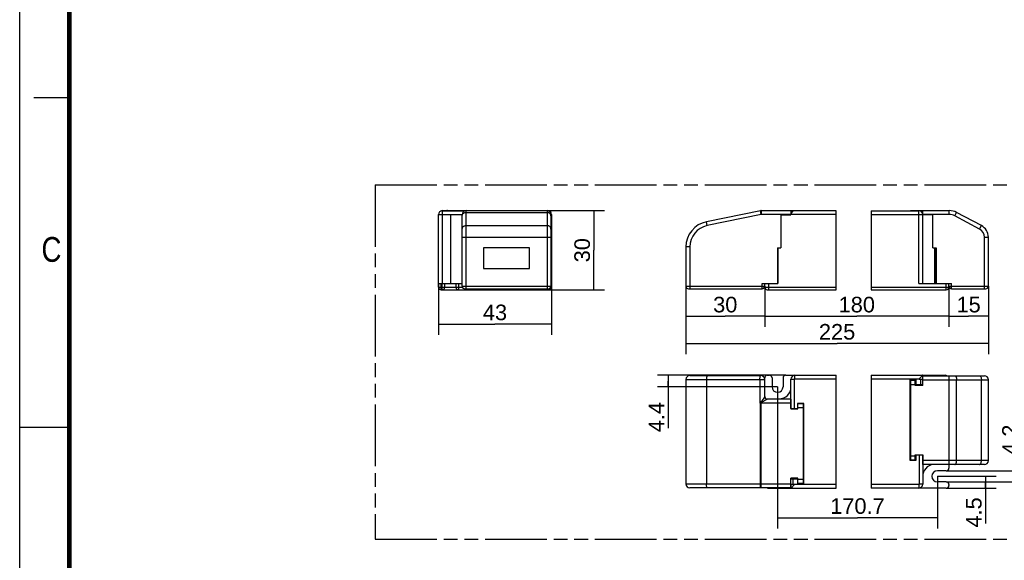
# Model space of a CAD drawing. Header units: millimetres. Extents: x 0 to 210, y 0 to 297.
# Tile 2 of 4: x 0 to 139, y 130 to 206. Entities that reach past the tile are written whole.
import ezdxf
from ezdxf.enums import TextEntityAlignment as Align

# ---------------------------------------------------------------- set-up
doc = ezdxf.new("R2010")
doc.units = ezdxf.units.MM
doc.header["$LTSCALE"] = 19.36
doc.linetypes.add('PHANTOM', pattern=[0.8, 0.45, -0.05, 0.1, -0.05, 0.1, -0.05])
doc.layers.get('0').update_dxf_attribs({"linetype": 'CONTINUOUS'})
doc.layers.add('DEFAULT_3', color=7, linetype='PHANTOM')
doc.layers.add('Z_DIM_2D', color=7, linetype='CONTINUOUS')
doc.styles.add('TEXTSTYLE_2', font='txt', dxfattribs={"width": 0.75})
doc.styles.add('TEXTSTYLE_3', font='helveticaneueltw1g-ltcn.otf')
doc.dimstyles.new('DIMSTYLE_1', dxfattribs={"dimtxt": 2.2, "dimasz": 3.5, "dimexe": 1.5, "dimexo": 0, "dimgap": 0.55, "dimtad": 1, "dimdec": 3, "dimlfac": 2.7, "dimdsep": 46, "dimtxsty": 'TEXTSTYLE_3', "dimblk": '_FILLED', "dimblk1": '_FILLED', "dimblk2": '_FILLED', "dimcen": 0.09, "dimclrt": 5, "dimadec": 4, "dimazin": 2, "dimtp": 0.5, "dimtm": 0.5, "dimtfac": 1, "dimtdec": 3, "dimtofl": 0, "dimtmove": 0, "dimatfit": 3, "dimldrblk": '_FILLED', "dimfxl": 0, "dimtolj": 1, "dimarcsym": 0})
doc.dimstyles.new('DIMSTYLE_2', dxfattribs={"dimtxt": 2.2, "dimasz": 3.5, "dimexe": 1.5, "dimexo": 0, "dimgap": 0.55, "dimtad": 1, "dimdec": 3, "dimlfac": 2.7, "dimdsep": 46, "dimtxsty": 'TEXTSTYLE_3', "dimblk": '_FILLED', "dimblk1": '_FILLED', "dimblk2": '_FILLED', "dimcen": 0.09, "dimclrt": 5, "dimadec": 4, "dimazin": 2, "dimtp": 0.2, "dimtm": 0.2, "dimtfac": 1, "dimtdec": 3, "dimtofl": 0, "dimtmove": 0, "dimatfit": 3, "dimldrblk": '_FILLED', "dimfxl": 0, "dimtolj": 1, "dimarcsym": 0})
doc.dimstyles.new('DIMSTYLE_3', dxfattribs={"dimtxt": 2.2, "dimasz": 3.5, "dimexe": 1.5, "dimexo": 0, "dimgap": 0.55, "dimtad": 1, "dimdec": 3, "dimlfac": 2.7, "dimdsep": 46, "dimtxsty": 'TEXTSTYLE_3', "dimblk": '_FILLED', "dimblk1": '_FILLED', "dimblk2": '_FILLED', "dimcen": 0.09, "dimclrt": 5, "dimadec": 4, "dimazin": 2, "dimtp": 0.3, "dimtm": 0.3, "dimtfac": 1, "dimtdec": 3, "dimtofl": 0, "dimtmove": 0, "dimatfit": 3, "dimldrblk": '_FILLED', "dimfxl": 0, "dimtolj": 1, "dimarcsym": 0})
doc.dimstyles.new('DIMSTYLE_4', dxfattribs={"dimtxt": 2.2, "dimasz": 3.5, "dimexe": 1.5, "dimexo": 0, "dimgap": 0.55, "dimtad": 1, "dimdec": 3, "dimlfac": 2.7, "dimdsep": 46, "dimtxsty": 'TEXTSTYLE_3', "dimblk": '_FILLED', "dimblk1": '_FILLED', "dimblk2": '_FILLED', "dimcen": 0.09, "dimclrt": 5, "dimadec": 4, "dimazin": 2, "dimtp": 0.1, "dimtm": 0.1, "dimtfac": 1, "dimtdec": 3, "dimtofl": 0, "dimtmove": 0, "dimatfit": 3, "dimldrblk": '_FILLED', "dimfxl": 0, "dimtolj": 1, "dimarcsym": 0})

# ---------------------------------------------------------------- blocks, each defined once
blk = doc.blocks.new('*D2')
at = {"layer": 'Z_DIM_2D', "color": 2, "linetype": 'Continuous', "transparency": 16777216}
for p, q in [((106.87, 154.2), (106.87, 134.22)), ((129.4, 141.57), (129.4, 134.22)), ((106.87, 135.72), (118.13, 135.72)), ((129.4, 135.72), (118.13, 135.72))]:
    blk.add_line(p, q, dxfattribs=at)
at = {"layer": 'Z_DIM_2D', "color": 5, "linetype": 'Continuous', "transparency": 16777216, "style": 'TEXTSTYLE_3'}
blk.add_text('170.7', height=2.2, dxfattribs=at).set_placement((118.13, 136.27), align=Align.CENTER)
blk = doc.blocks.new('_FILLED')
at = {"color": 0, "linetype": 'ByBlock'}
blk.add_solid([(0, 0), (-1, 0.125), (-1, -0.125)], dxfattribs=at)
blk = doc.blocks.new('_NONE')
blk = doc.blocks.new('*D3')
at = {"layer": 'Z_DIM_2D', "color": 2, "linetype": 'Continuous', "transparency": 16777216}
for p, q in [((93.94, 168.4), (93.94, 158.81)), ((136.59, 168.4), (136.59, 158.81)), ((93.94, 160.31), (115.26, 160.31)), ((136.59, 160.31), (115.26, 160.31))]:
    blk.add_line(p, q, dxfattribs=at)
at = {"layer": 'Z_DIM_2D', "color": 5, "linetype": 'Continuous', "transparency": 16777216, "style": 'TEXTSTYLE_3'}
blk.add_text('225', height=2.2, dxfattribs=at).set_placement((115.26, 160.86), align=Align.CENTER)
blk = doc.blocks.new('*D4')
at = {"layer": 'Z_DIM_2D', "color": 2, "linetype": 'Continuous', "transparency": 16777216}
for p, q in [((93.94, 168.4), (93.94, 162.65)), ((105.05, 168.4), (105.05, 162.65)), ((93.94, 164.15), (99.49, 164.15)), ((105.05, 164.15), (99.49, 164.15))]:
    blk.add_line(p, q, dxfattribs=at)
at = {"layer": 'Z_DIM_2D', "color": 5, "linetype": 'Continuous', "transparency": 16777216, "style": 'TEXTSTYLE_3'}
blk.add_text('30', height=2.2, dxfattribs=at).set_placement((99.49, 164.7), align=Align.CENTER)
blk = doc.blocks.new('*D5')
at = {"layer": 'Z_DIM_2D', "color": 2, "linetype": 'Continuous', "transparency": 16777216}
for p, q in [((131.03, 168.25), (131.03, 162.65)), ((136.59, 168.4), (136.59, 162.65)), ((131.03, 164.15), (133.81, 164.15)), ((136.59, 164.15), (133.81, 164.15))]:
    blk.add_line(p, q, dxfattribs=at)
at = {"layer": 'Z_DIM_2D', "color": 5, "linetype": 'Continuous', "transparency": 16777216, "style": 'TEXTSTYLE_3'}
blk.add_text('15', height=2.2, dxfattribs=at).set_placement((133.81, 164.7), align=Align.CENTER)
blk = doc.blocks.new('*D6')
at = {"layer": 'Z_DIM_2D', "color": 2, "linetype": 'Continuous', "transparency": 16777216}
for p, q in [((105.05, 168.4), (105.05, 162.65)), ((131.03, 168.25), (131.03, 162.65)), ((105.05, 164.15), (118.04, 164.15)), ((131.03, 164.15), (118.04, 164.15))]:
    blk.add_line(p, q, dxfattribs=at)
at = {"layer": 'Z_DIM_2D', "color": 5, "linetype": 'Continuous', "transparency": 16777216, "style": 'TEXTSTYLE_3'}
blk.add_text('180', height=2.2, dxfattribs=at).set_placement((118.04, 164.7), align=Align.CENTER)
blk = doc.blocks.new('*D7')
at = {"layer": 'Z_DIM_2D', "color": 2, "linetype": 'Continuous', "transparency": 16777216}
for p, q in [((74.35, 179.06), (82.46, 179.06)), ((80.96, 179.06), (80.96, 173.47)), ((80.96, 167.88), (80.96, 173.47)), ((74.43, 167.88), (82.46, 167.88))]:
    blk.add_line(p, q, dxfattribs=at)
at = {"layer": 'Z_DIM_2D', "color": 5, "linetype": 'Continuous', "transparency": 16777216, "style": 'TEXTSTYLE_3'}
blk.add_text('30', height=2.2, rotation=90, dxfattribs=at).set_placement((80.41, 173.47), align=Align.CENTER)
blk = doc.blocks.new('*D8')
at = {"layer": 'Z_DIM_2D', "color": 2, "linetype": 'Continuous', "transparency": 16777216}
for p, q in [((59.06, 168.77), (59.06, 161.55)), ((74.98, 168.77), (74.98, 161.55)), ((59.06, 163.05), (67.02, 163.05)), ((74.98, 163.05), (67.02, 163.05))]:
    blk.add_line(p, q, dxfattribs=at)
at = {"layer": 'Z_DIM_2D', "color": 5, "linetype": 'Continuous', "transparency": 16777216, "style": 'TEXTSTYLE_3'}
blk.add_text('43', height=2.2, dxfattribs=at).set_placement((67.02, 163.6), align=Align.CENTER)
blk = doc.blocks.new('*D9')
at = {"layer": 'Z_DIM_2D', "color": 2, "linetype": 'Continuous', "transparency": 16777216}
for p, q in [((129.4, 141.57), (137.68, 141.57)), ((136.18, 141.57), (136.18, 140.73)), ((136.18, 139.9), (136.18, 140.73)), ((136.18, 140.73), (136.18, 134.91)), ((130.66, 139.9), (137.68, 139.9))]:
    blk.add_line(p, q, dxfattribs=at)
at = {"layer": 'Z_DIM_2D', "color": 5, "linetype": 'Continuous', "transparency": 16777216, "style": 'TEXTSTYLE_3'}
blk.add_text('4.5', height=2.2, rotation=90, dxfattribs=at).set_placement((135.63, 138.6), align=Align.RIGHT)
blk = doc.blocks.new('*D10')
at = {"layer": 'Z_DIM_2D', "color": 2, "linetype": 'Continuous', "transparency": 16777216}
for p, q in [((141.29, 141.57), (141.29, 148.29)), ((130.66, 142.34), (142.79, 142.34)), ((141.29, 142.34), (141.29, 141.57)), ((130.66, 140.79), (142.79, 140.79)), ((141.29, 140.79), (141.29, 141.57))]:
    blk.add_line(p, q, dxfattribs=at)
at = {"layer": 'Z_DIM_2D', "color": 5, "linetype": 'Continuous', "transparency": 16777216, "style": 'TEXTSTYLE_3'}
blk.add_text('4.2', height=2.2, rotation=90, dxfattribs=at).set_placement((140.74, 144.59))
blk = doc.blocks.new('*D11')
at = {"layer": 'Z_DIM_2D', "color": 2, "linetype": 'Continuous', "transparency": 16777216}
for p, q in [((108.01, 155.83), (89.94, 155.83)), ((91.44, 155.83), (91.44, 155.01)), ((106.87, 154.2), (89.94, 154.2)), ((91.44, 154.2), (91.44, 155.01)), ((91.44, 155.01), (91.44, 148.36))]:
    blk.add_line(p, q, dxfattribs=at)
at = {"layer": 'Z_DIM_2D', "color": 5, "linetype": 'Continuous', "transparency": 16777216, "style": 'TEXTSTYLE_3'}
blk.add_text('4.4', height=2.2, rotation=90, dxfattribs=at).set_placement((90.89, 152.05), align=Align.RIGHT)

msp = doc.modelspace()

# ---------------------------------------------------------------- linework, layer by layer
at = {"color": 2, "linetype": 'Continuous'}
for p, q in [((0, 0), (0, 297)), ((7, 195), (2, 195)), ((115.1116, 167.87807), (115.1116, 179.02622)), ((120.0874, 179.02622), (120.0874, 167.87807)), ((115.1116, 139.89933), (115.1116, 155.82525)), ((120.0874, 155.82525), (120.0874, 139.89933)), ((0, 148.5), (7, 148.5))]:
    msp.add_line(p, q, dxfattribs=at)
at = {"color": 7, "linetype": 'Continuous'}
for p, q in [((59.05835, 168.24844), (59.05835, 178.5077)), ((59.57687, 179.02622), (62.75179, 179.02622)), ((59.65094, 179.06325), (74.35464, 179.06325)), ((62.39168, 178.47066), (60.72502, 178.47066)), ((62.3768, 173.804), (62.3768, 178.47066)), ((62.39168, 168.39659), (62.39168, 178.5077)), ((74.9102, 178.5077), (74.9102, 168.39659)), ((74.98427, 178.47066), (74.9102, 178.47066)), ((74.98427, 178.5077), (74.98427, 168.24844)), ((104.43964, 179.05191), (96.83915, 177.49175)), ((104.55135, 179.06325), (110.45788, 179.06325)), ((107.30973, 178.47066), (107.30973, 173.804)), ((107.30973, 178.47066), (108.75417, 178.47066)), ((107.34677, 178.47066), (107.34677, 178.5077)), ((108.71714, 178.5077), (107.34677, 178.5077)), ((108.71714, 179.06325), (108.71714, 178.5077)), ((108.75417, 178.5077), (108.75417, 178.47066)), ((109.05047, 179.02622), (109.05047, 178.97618)), ((115.1116, 179.02622), (109.05047, 179.02622)), ((109.71714, 179.02622), (109.71714, 179.06325)), ((110.45788, 179.06325), (110.45788, 179.02622)), ((120.0874, 179.02622), (126.81032, 179.02622)), ((125.66217, 179.06325), (131.06958, 179.06325)), ((127.32884, 168.76696), (127.32884, 178.5077)), ((128.77329, 178.47066), (127.32884, 178.47066)), ((127.36588, 178.5077), (127.36588, 179.06325)), ((128.77329, 178.5077), (127.36588, 178.5077)), ((128.77329, 173.804), (128.77329, 178.5077)), ((135.60564, 176.94599), (132.11285, 178.80314)), ((136.5881, 168.39659), (136.5881, 175.3109)), ((62.39168, 173.804), (62.3768, 173.804)), ((65.39168, 173.804), (65.39168, 170.87807)), ((71.9102, 173.804), (65.39168, 173.804)), ((71.9102, 170.87807), (71.9102, 173.804)), ((74.98427, 173.804), (74.9102, 173.804)), ((93.93936, 173.93626), (93.93936, 168.39659)), ((106.86529, 173.804), (107.30973, 173.804)), ((106.86529, 173.804), (106.86529, 168.76696)), ((106.90232, 173.804), (106.90232, 168.76696)), ((128.77329, 173.804), (129.21773, 173.804)), ((129.18069, 168.76696), (129.18069, 173.804)), ((129.21773, 173.804), (129.21773, 168.76696)), ((65.39168, 170.87807), (71.9102, 170.87807)), ((59.05835, 168.76696), (62.39168, 168.76696)), ((59.94724, 168.24844), (59.94724, 168.76696)), ((61.50279, 168.76696), (61.50279, 168.24844)), ((62.76205, 168.02622), (74.53983, 168.02622)), ((74.9102, 168.76696), (74.98427, 168.76696)), ((94.30973, 168.02622), (104.6801, 168.02622)), ((104.6801, 168.76696), (106.90232, 168.76696)), ((105.05047, 168.24844), (105.05047, 168.76696)), ((126.77329, 168.76696), (131.40291, 168.76696)), ((131.03254, 168.24844), (131.03254, 168.76696)), ((131.40291, 168.02622), (136.21773, 168.02622)), ((59.42872, 167.87807), (74.6139, 167.87807)), ((105.42084, 167.87807), (115.1116, 167.87807)), ((120.0874, 167.87807), (130.66217, 167.87807)), ((94.49492, 155.78822), (104.49492, 155.78822)), ((105.42084, 155.82525), (105.71714, 155.82525)), ((108.01343, 155.82525), (115.1116, 155.82525)), ((120.0874, 155.82525), (130.47699, 155.82525)), ((127.32884, 155.2697), (127.32884, 155.82525)), ((127.36588, 154.38081), (127.36588, 155.75118)), ((127.36588, 155.75118), (136.03254, 155.75118)), ((128.77329, 155.82525), (128.77329, 155.75118)), ((129.18069, 155.82525), (129.18069, 155.75118)), ((93.93936, 155.23266), (93.93936, 140.49192)), ((105.05047, 152.82525), (105.05047, 155.45488)), ((106.08751, 155.45488), (106.08751, 154.19562)), ((107.64306, 155.45488), (107.64306, 154.19562)), ((108.75417, 151.12155), (108.75417, 155.2697)), ((125.51403, 155.2697), (125.51403, 143.86229)), ((126.40291, 155.2697), (125.51403, 155.2697)), ((125.51403, 154.52896), (125.5881, 154.52896)), ((125.5881, 143.9734), (125.5881, 155.01044)), ((126.2918, 155.08451), (125.66217, 155.08451)), ((127.36588, 154.38081), (126.2918, 154.38081)), ((126.36588, 154.38081), (126.36588, 155.01044)), ((126.36588, 154.52896), (127.36588, 154.52896)), ((126.40291, 154.52896), (126.40291, 155.2697)), ((126.81032, 155.2697), (127.36588, 155.2697)), ((127.03254, 155.2697), (127.03254, 154.52896)), ((136.5881, 143.78822), (136.5881, 155.19562)), ((105.33462, 152.46504), (105.34851, 152.462)), ((105.34851, 152.462), (105.42077, 152.45488)), ((108.71714, 152.45488), (105.42077, 152.45488)), ((106.90232, 152.45488), (106.90232, 152.49192)), ((106.90232, 152.49192), (107.08751, 152.49192)), ((107.30973, 152.45488), (107.30973, 152.5068)), ((108.71714, 152.45488), (108.71714, 151.08451)), ((110.56899, 151.86229), (109.6801, 151.86229)), ((109.6801, 151.86229), (109.6801, 151.12155)), ((110.45788, 151.78822), (109.71714, 151.78822)), ((109.71714, 151.08451), (109.71714, 151.78822)), ((110.45788, 151.78822), (110.45788, 140.60303)), ((110.56899, 140.45488), (110.56899, 151.86229)), ((108.71714, 151.12155), (109.71714, 151.12155)), ((108.71714, 151.08451), (109.71714, 151.08451)), ((110.45788, 151.12155), (110.56899, 151.12155)), ((125.5881, 144.60303), (125.51403, 144.60303)), ((126.2918, 144.60303), (127.36588, 144.60303)), ((126.36588, 143.9734), (126.36588, 144.60303)), ((126.40291, 143.86229), (126.40291, 144.60303)), ((127.32884, 144.60303), (127.32884, 140.45488)), ((127.36588, 143.23266), (127.36588, 144.60303)), ((125.51403, 143.86229), (126.40291, 143.86229)), ((125.66217, 143.89933), (126.2918, 143.89933)), ((136.03254, 143.23266), (127.36588, 143.23266)), ((128.77329, 143.23266), (128.77329, 143.21778)), ((131.03254, 143.23266), (131.03254, 142.71414)), ((130.66217, 142.34377), (129.40291, 142.34377)), ((109.71714, 141.30673), (108.71714, 141.30673)), ((108.71714, 139.93636), (108.71714, 141.30673)), ((108.71714, 141.19562), (109.71714, 141.19562)), ((108.71714, 140.45488), (109.27269, 140.45488)), ((108.75417, 140.45488), (108.75417, 139.89933)), ((109.05047, 140.45488), (109.05047, 141.19562)), ((109.6801, 141.19562), (109.6801, 140.45488)), ((109.6801, 140.45488), (110.56899, 140.45488)), ((109.71714, 140.60303), (109.71714, 141.30673)), ((109.71714, 140.60303), (110.45788, 140.60303)), ((110.56899, 141.19562), (110.45788, 141.19562)), ((130.66217, 140.78822), (129.40291, 140.78822)), ((131.03254, 140.41784), (131.03254, 140.2697)), ((108.71714, 139.93636), (94.49492, 139.93636)), ((105.60603, 139.89933), (115.1116, 139.89933)), ((106.90232, 139.89933), (106.90232, 139.93636)), ((107.30973, 139.89933), (107.30973, 139.93636)), ((130.66217, 139.89933), (120.0874, 139.89933))]:
    msp.add_line(p, q, dxfattribs=at)
at = {"color": 9, "linetype": 'Continuous'}
for p, q in [((59.05835, 178.5077), (62.39168, 178.5077)), ((59.6139, 168.76696), (59.6139, 179.02622)), ((60.72502, 178.47066), (60.72502, 168.76696)), ((62.94724, 168.02622), (62.94724, 179.06325)), ((62.94724, 178.80314), (74.35464, 178.80314)), ((74.35464, 179.06325), (74.35464, 168.02622)), ((74.9102, 178.5077), (74.98427, 178.5077)), ((104.55135, 178.5077), (96.95086, 176.94754)), ((104.55135, 178.5077), (104.43964, 179.05191)), ((104.55135, 179.06325), (104.55135, 178.5077)), ((107.34677, 178.5077), (104.55135, 178.5077)), ((115.1116, 178.5077), (108.75417, 178.5077)), ((120.0874, 178.5077), (127.32884, 178.5077)), ((125.66217, 179.02622), (125.66217, 179.06325)), ((126.2918, 179.02622), (126.2918, 179.06325)), ((126.77329, 168.76696), (126.77329, 179.02622)), ((131.06958, 178.5077), (128.77329, 178.5077)), ((131.06958, 178.5077), (131.06958, 179.06325)), ((131.85203, 178.31261), (132.11285, 178.80314)), ((135.34482, 176.45546), (131.85203, 178.31261)), ((62.94724, 176.94599), (74.35464, 176.94599)), ((96.95086, 176.94754), (96.83915, 177.49175)), ((135.34482, 176.45546), (135.60564, 176.94599)), ((62.39168, 175.3109), (74.9102, 175.3109)), ((136.03254, 175.3109), (136.5881, 175.3109)), ((136.03254, 168.02622), (136.03254, 175.3109)), ((94.49492, 173.93626), (93.93936, 173.93626)), ((94.49492, 173.93626), (94.49492, 168.02622)), ((128.99551, 173.804), (128.99551, 168.76696)), ((59.05835, 168.24844), (62.42379, 168.24844)), ((59.42872, 167.87807), (59.42872, 168.76696)), ((59.57687, 167.87807), (59.57687, 168.76696)), ((61.87316, 168.76696), (61.87316, 167.87807)), ((62.39168, 168.39659), (74.9102, 168.39659)), ((74.42872, 168.02622), (74.42872, 167.87807)), ((74.87818, 168.24844), (74.98427, 168.24844)), ((93.93936, 168.39659), (105.05047, 168.39659)), ((104.6801, 168.02622), (104.6801, 168.76696)), ((105.05047, 168.24844), (115.1116, 168.24844)), ((105.60603, 168.76696), (105.60603, 167.87807)), ((120.0874, 168.24844), (131.03254, 168.24844)), ((130.66217, 167.87807), (130.66217, 168.76696)), ((131.03254, 168.39659), (136.5881, 168.39659)), ((131.40291, 168.02622), (131.40291, 168.76696)), ((109.30973, 155.30673), (109.30973, 155.82525)), ((131.06958, 143.23266), (131.06958, 155.75118)), ((93.93936, 155.23266), (105.05047, 155.23266)), ((96.83915, 155.23266), (96.83915, 140.49192)), ((104.38321, 155.23266), (104.38321, 151.89933)), ((108.75417, 155.2697), (109.27269, 155.2697)), ((109.27269, 151.12155), (109.27269, 155.2697)), ((109.30973, 155.30673), (115.1116, 155.30673)), ((120.0874, 155.30673), (126.81032, 155.30673)), ((125.5881, 154.52896), (126.36588, 154.52896)), ((125.66217, 143.89933), (125.66217, 155.08451)), ((126.2918, 154.38081), (126.2918, 155.08451)), ((126.81032, 155.2697), (126.81032, 155.30673)), ((127.36588, 155.19562), (136.5881, 155.19562)), ((132.11285, 143.78822), (132.11285, 155.19562)), ((135.60564, 143.78822), (135.60564, 155.19562)), ((105.00226, 152.74996), (104.81721, 152.45239)), ((105.05047, 152.82525), (105.05043, 152.82525)), ((104.43985, 151.93389), (104.38321, 151.89933)), ((108.71714, 151.89933), (104.38321, 151.89933)), ((104.41728, 151.95693), (104.42863, 151.9454)), ((104.42863, 151.9454), (104.43985, 151.93389)), ((104.43964, 140.49192), (104.43965, 151.90797)), ((104.52877, 152.05573), (104.54001, 152.02432)), ((104.54001, 152.02432), (104.55135, 151.99317)), ((104.55135, 139.93636), (104.55135, 151.99317)), ((104.81721, 152.45239), (104.77548, 152.38619)), ((104.99673, 152.21091), (104.9295, 152.17274)), ((105.14483, 152.29616), (104.99673, 152.21091)), ((105.37332, 152.42889), (105.14483, 152.29616)), ((105.27904, 152.48308), (105.33462, 152.46504)), ((110.45788, 151.23266), (109.71714, 151.23266)), ((125.5881, 144.45488), (126.36588, 144.45488)), ((126.2918, 143.89933), (126.2918, 144.60303)), ((126.81032, 144.60303), (126.81032, 140.45488)), ((136.5881, 143.78822), (127.36588, 143.78822)), ((93.93936, 140.49192), (108.71714, 140.49192)), ((109.27269, 140.45488), (109.27269, 140.41784)), ((115.1116, 140.41784), (109.27269, 140.41784)), ((109.71714, 141.15859), (110.45788, 141.15859)), ((126.77329, 140.41784), (120.0874, 140.41784)), ((126.77329, 140.41784), (126.77329, 139.89933)), ((127.32884, 140.45488), (126.81032, 140.45488))]:
    msp.add_line(p, q, dxfattribs=at)
at = {"color": 7, "linetype": 'Continuous', "const_width": 0.7}
msp.add_lwpolyline([(7, 7), (7, 290)], dxfattribs=at)
at = {"color": 9, "linetype": 'Continuous'}
for points in [[(62.39168, 178.31261), (62.39852, 178.38935), (62.41887, 178.46419), (62.45223, 178.53531), (62.49778, 178.60094), (62.5544, 178.65947), (62.62069, 178.70946), (62.69502, 178.74967), (62.77556, 178.77913), (62.86033, 178.7971), (62.94724, 178.80314)], [(74.9102, 178.31261), (74.90336, 178.38935), (74.88301, 178.46419), (74.84965, 178.53531), (74.8041, 178.60094), (74.74748, 178.65947), (74.68119, 178.70946), (74.60686, 178.74967), (74.52632, 178.77913), (74.44155, 178.7971), (74.35464, 178.80314)], [(62.39168, 176.45546), (62.39852, 176.5322), (62.41887, 176.60704), (62.45223, 176.67816), (62.49778, 176.74379), (62.5544, 176.80232), (62.62069, 176.85231), (62.69502, 176.89253), (62.77556, 176.92198), (62.86033, 176.93995), (62.94724, 176.94599)], [(74.9102, 176.45546), (74.90336, 176.5322), (74.88301, 176.60704), (74.84965, 176.67816), (74.8041, 176.74379), (74.74748, 176.80232), (74.68119, 176.85231), (74.60686, 176.89253), (74.52632, 176.92198), (74.44155, 176.93995), (74.35464, 176.94599)], [(96.95086, 155.78822), (96.93339, 155.78138), (96.91634, 155.76102), (96.90015, 155.72766), (96.8852, 155.68211), (96.87187, 155.6255), (96.86049, 155.55921), (96.85133, 155.48488), (96.84462, 155.40434), (96.84053, 155.31957), (96.83915, 155.23266)], [(104.38321, 155.23266), (104.38462, 155.32069), (104.38881, 155.40648), (104.39569, 155.48788), (104.40507, 155.56282), (104.41672, 155.62939), (104.43033, 155.68594), (104.44566, 155.73131), (104.46201, 155.76356), (104.47853, 155.78221), (104.49492, 155.78822)], [(131.85203, 155.75118), (131.89283, 155.74434), (131.93263, 155.72399), (131.97044, 155.69063), (132.00534, 155.64508), (132.03646, 155.58846), (132.06304, 155.52217), (132.08442, 155.44784), (132.10009, 155.3673), (132.10964, 155.28253), (132.11285, 155.19562)], [(135.34482, 155.75118), (135.38562, 155.74434), (135.42542, 155.72399), (135.46323, 155.69063), (135.49813, 155.64508), (135.52925, 155.58846), (135.55583, 155.52217), (135.57721, 155.44784), (135.59287, 155.3673), (135.60243, 155.28253), (135.60564, 155.19562)], [(105.05043, 152.82525), (105.04682, 152.82026), (105.03748, 152.80605), (105.02223, 152.78145), (105.00226, 152.74996)], [(105.05043, 152.82525), (105.05754, 152.753), (105.07862, 152.68352), (105.11284, 152.61949), (105.15889, 152.56337), (105.21501, 152.51731), (105.27904, 152.48308)], [(104.41728, 151.95693), (104.41158, 151.94734), (104.38321, 151.89933)], [(104.52877, 152.05573), (104.5183, 152.04937), (104.50826, 152.04298), (104.49864, 152.03656), (104.48946, 152.03012), (104.48074, 152.02366), (104.47248, 152.0172), (104.46475, 152.01081), (104.45744, 152.00437), (104.45049, 151.99787), (104.44377, 151.99109), (104.43709, 151.98387), (104.43048, 151.97593), (104.42387, 151.96691), (104.41728, 151.95693)], [(104.43965, 151.90797), (104.43976, 151.92526), (104.43985, 151.93389)], [(104.55135, 151.99317), (104.54087, 151.98935), (104.53083, 151.98552), (104.52121, 151.98166), (104.51204, 151.9778), (104.50331, 151.97392), (104.49505, 151.97005), (104.48732, 151.96621), (104.48001, 151.96235), (104.47306, 151.95845), (104.46634, 151.95438), (104.45967, 151.95005), (104.45306, 151.94529), (104.44644, 151.93988), (104.43985, 151.93389)], [(104.77548, 152.38619), (104.73652, 152.32516), (104.71803, 152.29657), (104.70017, 152.26922), (104.68286, 152.24308), (104.66606, 152.21813), (104.64972, 152.19433), (104.63376, 152.1717), (104.61828, 152.15037), (104.6027, 152.12993), (104.58675, 152.10987), (104.56959, 152.09066), (104.55014, 152.07265), (104.52877, 152.05573)], [(104.9295, 152.17274), (104.86679, 152.13766), (104.837, 152.12126), (104.80816, 152.10558), (104.78016, 152.09061), (104.75292, 152.07632), (104.72633, 152.06274), (104.70053, 152.04995), (104.67456, 152.0377), (104.64798, 152.02564), (104.61938, 152.01409), (104.58697, 152.00328), (104.55135, 151.99317)], [(105.42077, 152.45488), (105.41466, 152.45198), (105.37332, 152.42889)], [(131.85203, 143.23266), (131.89283, 143.2395), (131.93263, 143.25985), (131.97044, 143.29321), (132.00534, 143.33876), (132.03646, 143.39538), (132.06304, 143.46167), (132.08442, 143.536), (132.10009, 143.61654), (132.10964, 143.70131), (132.11285, 143.78822)], [(135.34482, 143.23266), (135.38562, 143.2395), (135.42542, 143.25985), (135.46323, 143.29321), (135.49813, 143.33876), (135.52925, 143.39538), (135.55583, 143.46167), (135.57721, 143.536), (135.59287, 143.61654), (135.60243, 143.70131), (135.60564, 143.78822)], [(96.95086, 139.93636), (96.93339, 139.9432), (96.91634, 139.96355), (96.90015, 139.99692), (96.8852, 140.04246), (96.87187, 140.09908), (96.86049, 140.16537), (96.85133, 140.2397), (96.84462, 140.32024), (96.84053, 140.40501), (96.83915, 140.49192)], [(104.55135, 139.93636), (104.53387, 139.9432), (104.51683, 139.96355), (104.50063, 139.99692), (104.48569, 140.04246), (104.47236, 140.09908), (104.46097, 140.16537), (104.45181, 140.2397), (104.4451, 140.32024), (104.44101, 140.40501), (104.43964, 140.49192)]]:
    msp.add_lwpolyline(points, dxfattribs=at)
at = {"color": 7, "linetype": 'Continuous'}
for points in [[(74.61849, 179.00243), (74.60742, 179.00807), (74.53431, 179.03276)], [(127.3193, 155.81571), (126.8814, 155.37824), (126.81032, 155.30673)], [(127.32884, 155.82525), (127.3265, 155.82303), (127.3193, 155.81571)], [(108.76372, 139.90887), (109.20161, 140.34634), (109.27269, 140.41784)], [(108.75417, 139.89933), (108.75651, 139.90154), (108.76372, 139.90887)]]:
    msp.add_lwpolyline(points, dxfattribs=at)
for centre, radius, start, end in [((59.57687, 178.5077), 0.51852, 90, 180), ((59.65094, 178.5077), 0.55556, 90, 123.002011), ((60.31761, 178.5077), 0.55556, 90, 110.6210876), ((62.94724, 178.5077), 0.55556, 90, 180), ((74.35464, 178.5077), 0.55556, 0, 90), ((74.46576, 178.5077), 0.51852, 0, 76.46112), ((104.55135, 178.5077), 0.55556, 90, 101.6), ((109.27269, 178.5077), 0.51852, 90, 180), ((125.66217, 178.98918), 0.07407, 90, 150), ((126.2918, 178.98918), 0.07407, 30, 90), ((126.81032, 178.5077), 0.51852, 0, 90), ((131.06958, 176.84103), 2.22222, 62, 90), ((97.56899, 173.93626), 3.62963, 101.6, 180), ((134.73625, 175.3109), 1.85185, 0, 62), ((59.42872, 168.24844), 0.37037, 180, 270), ((59.57687, 168.24844), 0.37037, 270, 360), ((61.87316, 168.24844), 0.37037, 180, 270), ((62.76205, 168.39659), 0.37037, 180, 270), ((74.53983, 168.39659), 0.37037, 270, 360), ((74.6139, 168.24844), 0.37037, 270, 360), ((94.30973, 168.39659), 0.37037, 180, 270), ((104.6801, 168.39659), 0.37037, 270, 360), ((105.42084, 168.24844), 0.37037, 180, 270), ((130.66217, 168.24844), 0.37037, 270, 360), ((131.40291, 168.39659), 0.37037, 180, 270), ((136.21773, 168.39659), 0.37037, 270, 360), ((94.49492, 155.23266), 0.55556, 90, 180), ((104.49492, 155.23266), 0.55556, 0, 90), ((105.42084, 155.45488), 0.37037, 90, 180), ((105.71714, 155.45488), 0.37037, 0, 90), ((108.01343, 155.45488), 0.37037, 90, 180), ((109.30973, 155.2697), 0.55556, 90, 180), ((130.47699, 155.2697), 0.55556, 60.2329105, 90), ((136.03254, 155.19562), 0.55556, 0, 90), ((106.86529, 154.19562), 0.77778, 180, 360), ((107.08751, 154.15859), 1.66667, 270, 360), ((125.66217, 155.01044), 0.07407, 90, 180), ((126.2918, 155.01044), 0.07407, 0, 90), ((105.42084, 152.82525), 0.37037, 180, 270), ((125.66217, 143.9734), 0.07407, 180, 270), ((126.2918, 143.9734), 0.07407, 270, 360), ((128.99551, 141.56599), 1.66667, 95.7578886, 180), ((136.03254, 143.78822), 0.55556, 270, 360), ((129.40291, 141.56599), 0.77778, 90, 270), ((130.66217, 142.71414), 0.37037, 270, 360), ((94.49492, 140.49192), 0.55556, 180, 270), ((126.77329, 140.45488), 0.55556, 270, 360), ((130.66217, 140.41784), 0.37037, 0, 90), ((130.66217, 140.2697), 0.37037, 270, 360), ((105.60603, 140.45488), 0.55556, 249.1339809, 270)]:
    msp.add_arc(centre, radius, start, end, dxfattribs=at)
at = {"color": 9, "linetype": 'Continuous'}
for centre, radius, start, end in [((131.06958, 176.84103), 1.66667, 62, 90), ((97.56899, 173.93626), 3.07407, 101.6, 180), ((134.73625, 175.3109), 1.2963, 0, 62), ((109.30973, 155.2697), 0.03704, 90, 180), ((126.77329, 140.45488), 0.03704, 270, 360)]:
    msp.add_arc(centre, radius, start, end, dxfattribs=at)
at = {"layer": 'DEFAULT_3', "color": 91, "linetype": 'PHANTOM', "true_color": 0x80ff80}
for p, q in [((50.12864, 182.68), (50.12864, 132.68)), ((50.12864, 182.68), (150.12864, 182.68)), ((50.12864, 132.68), (150.12864, 132.68))]:
    msp.add_line(p, q, dxfattribs=at)

# ---------------------------------------------------------------- texts
at = {"color": 5, "linetype": 'Continuous', "style": 'TEXTSTYLE_2', "width": 0.833333}
msp.add_text('C', height=3.5, dxfattribs=at).set_placement((3.07017, 171.83363))

# ---------------------------------------------------------------- dimensions: what is measured, and where the dimension line sits
at = {"layer": 'Z_DIM_2D', "color": 2, "linetype": 'Continuous'}
for base, p1, p2, angle, dimstyle, picture, middle in [((80.95502, 179.06325), (74.42872, 167.87807), (74.35464, 179.06325), 90, 'DIMSTYLE_3', '*D7', (80.95502, 173.46656)), ((59.05835, 163.05373), (74.98427, 168.76696), (59.05835, 168.76696), 180, 'DIMSTYLE_3', '*D8', (67.00489, 163.05373)), ((131.03254, 164.15031), (136.5881, 168.39659), (131.03254, 168.24844), 180, 'DIMSTYLE_2', '*D5', (133.85137, 164.15031)), ((91.44442, 154.19562), (108.01343, 155.82525), (106.86529, 154.19562), 270, 'DIMSTYLE_4', '*D11', (91.44442, 150.20347)), ((141.29062, 142.34377), (130.66217, 140.78822), (130.66217, 142.34377), 90, 'DIMSTYLE_4', '*D10', (141.29062, 146.41665)), ((136.1774, 141.56599), (130.66217, 139.89933), (129.40291, 141.56599), 90, 'DIMSTYLE_4', '*D9', (136.1774, 136.74125))]:
    dim = msp.add_linear_dim(base=base, p1=p1, p2=p2, angle=angle, dimstyle=dimstyle, override={"dimblk1": 'NONE', "dimblk2": 'NONE', "dimsah": 1}, dxfattribs=at)
    dim.commit()
    dim.dimension.update_dxf_attribs({"geometry": picture, "text_midpoint": middle, "dimtype": 160})
for base, p1, p2, text, picture, middle in [((93.93936, 160.30504), (136.5881, 168.39659), (93.93936, 168.39659), '225', '*D3', (115.26783, 160.30504)), ((105.05047, 164.15031), (131.03254, 168.24844), (105.05047, 168.39659), '180', '*D6', (118.08256, 164.15031))]:
    dim = msp.add_linear_dim(base=base, p1=p1, p2=p2, angle=180, text=text, dimstyle='DIMSTYLE_1', override={"dimblk1": 'NONE', "dimblk2": 'NONE', "dimsah": 1}, dxfattribs=at)
    dim.commit()
    dim.dimension.update_dxf_attribs({"geometry": picture, "text_midpoint": middle, "dimtype": 160})
dim = msp.add_linear_dim(base=(105.05047, 164.15031), p1=(93.93936, 168.39659), p2=(105.05047, 168.39659), dimstyle='DIMSTYLE_2', override={"dimblk1": 'NONE', "dimblk2": 'NONE', "dimsah": 1}, dxfattribs=at)
dim.commit()
dim.dimension.update_dxf_attribs({"geometry": '*D4', "text_midpoint": (99.49081, 164.15031), "dimtype": 160})
dim = msp.add_linear_dim(base=(129.40291, 135.72055), p1=(106.86529, 154.19562), p2=(129.40291, 141.56599), text='170.7', dimstyle='DIMSTYLE_1', override={"dimblk1": 'NONE', "dimblk2": 'NONE', "dimsah": 1}, dxfattribs=at)
dim.commit()
dim.dimension.update_dxf_attribs({"geometry": '*D2', "text_midpoint": (118.17515, 135.72055), "dimtype": 160})

doc.saveas('drawing.dxf')
